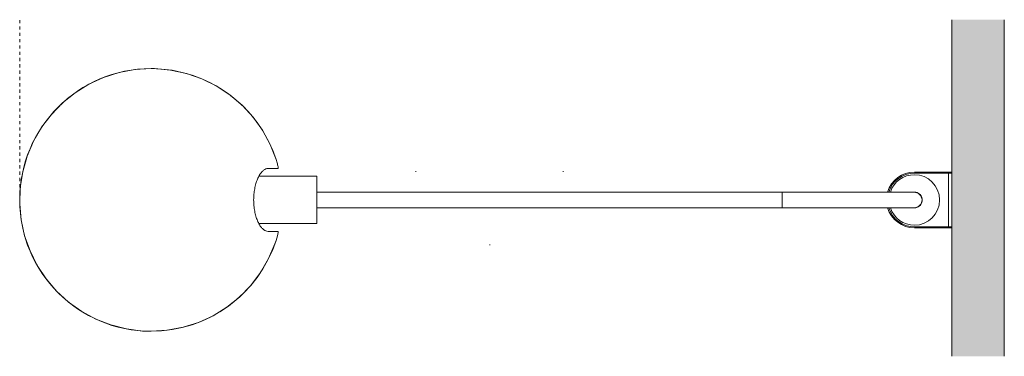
# Model space of a CAD drawing. Header units: millimetres. Extents: x -6805 to -2713, y -1286 to 6739.
# Tile 2 of 2: x -6150 to -5213, y 6419 to 6739. Entities that reach past the tile are written whole.
import ezdxf

# ---------------------------------------------------------------- set-up
doc = ezdxf.new("R2010")
doc.units = ezdxf.units.MM
doc.linetypes.add('Dash', pattern=[6, 3, -3])
for name, color, linetype, lineweight in [('Lighthing Fixture Detail Wide Black', 7, 'Continuous', 20), ('Luminarias', 7, 'Continuous', 20), ('Muros', 7, 'Continuous', 9)]:
    doc.layers.add(name, color=color, linetype=linetype, lineweight=lineweight)
doc.layers.add('Lighthing Fixture Dim Grey Dash', color=7, linetype='Dash', lineweight=9, true_color=0xd2d2d2)

# ---------------------------------------------------------------- blocks, each defined once
blk = doc.blocks.new('20040-122 - 20040-122 DOMINICA XL Beige wall lamp-560309-Planta_PDF')
at = {"layer": 'Luminarias'}
for p, q in [((-3872.39, 6590.01), (-3927.64, 6590.01)), ((-3912.14, 6597.43), (-3913.56, 6597.41)), ((-3872.39, 6590.01), (-3872.39, 6545.01)), ((-3268.96, 6594.01), (-3304.46, 6594.01)), ((-3304.46, 6593.01), (-3268.96, 6593.01)), ((-3271.96, 6542.01), (-3271.96, 6593.01)), ((-3430.11, 6575.01), (-3872.39, 6575.01)), ((-3304.52, 6575.01), (-3304.51, 6575.01)), ((-3872.39, 6560.01), (-3430.11, 6560.01)), ((-3304.51, 6560.01), (-3304.52, 6560.01)), ((-3927.65, 6545.01), (-3872.39, 6545.01)), ((-3268.96, 6542.01), (-3304.46, 6542.01)), ((-3304.46, 6541.01), (-3268.96, 6541.01))]:
    blk.add_line(p, q, dxfattribs=at)
at = {"layer": 'Luminarias', "flags": 128}
for points in [[(-4030.14, 6692.41), (-4045.47, 6691.47), (-4060.58, 6688.65), (-4075.22, 6683.99), (-4089.18, 6677.58), (-4102.25, 6669.49), (-4114.22, 6659.87), (-4124.93, 6648.84), (-4134.2, 6636.59), (-4141.89, 6623.29), (-4147.89, 6609.14), (-4152.11, 6594.37), (-4154.49, 6579.19), (-4154.98, 6563.83), (-4153.58, 6548.53), (-4150.32, 6533.51), (-4145.23, 6519.01), (-4138.41, 6505.25), (-4129.94, 6492.42), (-4119.97, 6480.74), (-4108.63, 6470.36), (-4096.11, 6461.46), (-4082.59, 6454.16), (-4068.27, 6448.58), (-4053.38, 6444.8), (-4038.14, 6442.87), (-4030.14, 6442.61)], [(-3911.31, 6606), (-3916.94, 6620.3), (-3924.27, 6633.8), (-3933.21, 6646.29), (-3943.62, 6657.6), (-3955.34, 6667.54), (-3968.18, 6675.97), (-3981.97, 6682.75), (-3996.48, 6687.8), (-4011.51, 6691.02), (-4026.81, 6692.37), (-4030.14, 6692.41)], [(-3918.83, 6597.41), (-3912.5, 6597.41), (-3909.31, 6597.51)], [(-3304.51, 6575.01), (-3305.46, 6575.01), (-3308.28, 6575.01), (-3312.94, 6575.01), (-3319.36, 6575.01), (-3327.45, 6575.01), (-3337.08, 6575.01), (-3348.12, 6575.01), (-3360.4, 6575.01), (-3373.74, 6575.01), (-3387.93, 6575.01), (-3402.77, 6575.01), (-3418.03, 6575.01), (-3430.11, 6575.01)], [(-3297.02, 6567.51), (-3297.47, 6570.08), (-3298.77, 6572.33), (-3300.77, 6574.01), (-3303.22, 6574.9), (-3304.96, 6575)], [(-3304.51, 6575.01), (-3300.9, 6574.09), (-3298.18, 6571.54), (-3297.03, 6567.99), (-3297.01, 6567.51)], [(-3304.95, 6560.03), (-3303.22, 6560.13), (-3300.77, 6561.02), (-3298.77, 6562.69), (-3297.47, 6564.95), (-3297.02, 6567.51)], [(-3297.01, 6567.51), (-3297.94, 6563.9), (-3300.49, 6561.18), (-3304.04, 6560.03), (-3304.51, 6560.01)], [(-3430.11, 6560.01), (-3414.68, 6560.01), (-3399.49, 6560.01), (-3384.78, 6560.01), (-3370.75, 6560.01), (-3357.63, 6560.01), (-3345.61, 6560.01), (-3334.86, 6560.01), (-3325.55, 6560.01), (-3317.81, 6560.01), (-3311.77, 6560.01), (-3307.51, 6560.01), (-3305.09, 6560.01), (-3304.51, 6560.01)], [(-3911.31, 6529.03), (-3910.62, 6531.25), (-3910.03, 6533.3), (-3909.58, 6535.05), (-3909.29, 6536.39), (-3909.2, 6537.23), (-3909.28, 6537.61)], [(-4030.14, 6442.61), (-4014.8, 6443.56), (-3999.69, 6446.38), (-3985.05, 6451.03), (-3971.09, 6457.45), (-3958.02, 6465.54), (-3946.05, 6475.16), (-3935.34, 6486.19), (-3926.07, 6498.44), (-3918.38, 6511.74), (-3912.38, 6525.89), (-3911.31, 6529.03)]]:
    blk.add_lwpolyline(points, dxfattribs=at)
at = {"layer": 'Luminarias'}
for centre, radius, start, end in [((-4030.14, 6567.51), 124.9, 90, 270), ((-4030.14, 6567.51), 124.9, 17.9453, 90), ((-3304.46, 6567.51), 26.5, 90, 163.504), ((-3304.46, 6567.51), 25.5, 90, 162.81262), ((-3304.46, 6567.51), 24.02, 90, 161.68682), ((-3304.46, 6567.51), 24.02, 270, 90), ((-3304.52, 6567.51), 7.5, 84.98402, 92.51603), ((-3304.52, 6567.51), 7.5, 41.97017, 78.02032), ((-3304.52, 6567.51), 7.5, 23.32041, 36.66276), ((-3304.52, 6567.51), 7.5, 281.96966, 318.01169), ((-3304.52, 6567.51), 7.5, 323.3096, 336.68139), ((-3304.52, 6567.51), 7.5, 0, 18.01208), ((-3304.52, 6567.51), 7.5, 341.98534, 0), ((-3304.46, 6567.51), 26.5, 196.44362, 270), ((-3304.46, 6567.51), 25.5, 197.14147, 270), ((-3304.46, 6567.51), 24.02, 198.27782, 270), ((-3304.52, 6567.51), 7.5, 267.48759, 275.00016), ((-4030.14, 6567.51), 124.9, 270, 342.0547)]:
    blk.add_arc(centre, radius, start, end, dxfattribs=at)
for start_param, end_param in [(6.021401, 6.283185), (5.759604, 6.021386), (5.497805, 5.759587), (5.236003, 5.497787), (4.974197, 5.235988), (3.665191, 3.926973), (3.926991, 4.188775), (4.18879, 4.450581), (4.712389, 4.974188), (4.45059, 4.712389), (3.141593, 3.403377), (3.403392, 3.665174)]:
    blk.add_ellipse((-3430.11, 6567.51), major_axis=(0, 7.5), ratio=0.007905, start_param=start_param, end_param=end_param, dxfattribs=at)
for points, knots in [([(-3909.31, 6597.51), (-3909.17, 6597.51), (-3909.17, 6598.3), (-3909.8, 6600.99), (-3910.6, 6603.75), (-3911.06, 6605.24), (-3911.31, 6606)], [-1, -1, -1, -1, -0.666667, -0.333333, -0.166667, 0, 0, 0, 0]), ([(-3918.83, 6537.61), (-3919.58, 6537.61), (-3921.06, 6537.89), (-3923.18, 6539.15), (-3924.95, 6540.88), (-3926.31, 6542.65), (-3927.26, 6544.18), (-3928.16, 6545.88), (-3929.03, 6547.76), (-3929.82, 6549.81), (-3930.52, 6552.01), (-3931.12, 6554.36), (-3931.84, 6557.67), (-3932.46, 6562.04), (-3932.67, 6567.52), (-3932.45, 6573), (-3931.84, 6577.37), (-3931.12, 6580.67), (-3930.52, 6583.02), (-3929.82, 6585.22), (-3929.02, 6587.27), (-3928.15, 6589.15), (-3927.25, 6590.86), (-3926.3, 6592.38), (-3925.29, 6593.71), (-3924.24, 6594.84), (-3922.83, 6596.09), (-3921.06, 6597.14), (-3919.58, 6597.41), (-3918.83, 6597.41)], [-1, -1, -1, -1, -0.944444, -0.888889, -0.833333, -0.805556, -0.777778, -0.75, -0.722222, -0.694444, -0.666667, -0.638889, -0.611111, -0.555556, -0.5, -0.444444, -0.388889, -0.361111, -0.333333, -0.305556, -0.277778, -0.25, -0.222222, -0.194444, -0.166667, -0.138889, -0.111111, -0.055556, 0, 0, 0, 0])]:
    blk.add_open_spline(points, degree=3, knots=knots, dxfattribs=at)
blk.add_open_spline([(-3909.28, 6537.61), (-3909.83, 6537.61), (-3911.98, 6537.61), (-3916.2, 6537.61), (-3918.83, 6537.61)], degree=3, dxfattribs=at)

msp = doc.modelspace()

# ---------------------------------------------------------------- hatches: boundary and pattern name
at = {"layer": 'Muros', "true_color": 0xf7f7f7}
msp.add_hatch(color=7, dxfattribs=at).paths.add_polyline_path([(-5213.43, 6418.8), (-5213.43, 6738.93), (-5263.43, 6738.93), (-5263.43, 6418.8)])

# ---------------------------------------------------------------- linework, layer by layer
at = {"layer": 'Lighthing Fixture Detail Wide Black'}
for p, q in [((-5772.88, 6594.95), (-5772.88, 6594.15)), ((-5632.88, 6594.95), (-5632.88, 6594.11)), ((-5702.88, 6524.95), (-5702.08, 6524.95))]:
    msp.add_line(p, q, dxfattribs=at)
at = {"layer": 'Lighthing Fixture Dim Grey Dash'}
msp.add_line((-6149.5, 6567.51), (-6149.5, 6738.93), dxfattribs=at)
at = {"layer": 'Muros', "color": 253, "true_color": 0xaaaaaa}
for p, q in [((-5263.43, 6418.8), (-5263.43, 6738.93)), ((-5213.43, 6738.93), (-5213.43, 6418.8))]:
    msp.add_line(p, q, dxfattribs=at)

# ---------------------------------------------------------------- block references
at = {"layer": 'Luminarias'}
msp.add_blockref('20040-122 - 20040-122 DOMINICA XL Beige wall lamp-560309-Planta_PDF', (-1994.47, 0), dxfattribs=at)

doc.saveas('drawing.dxf')
